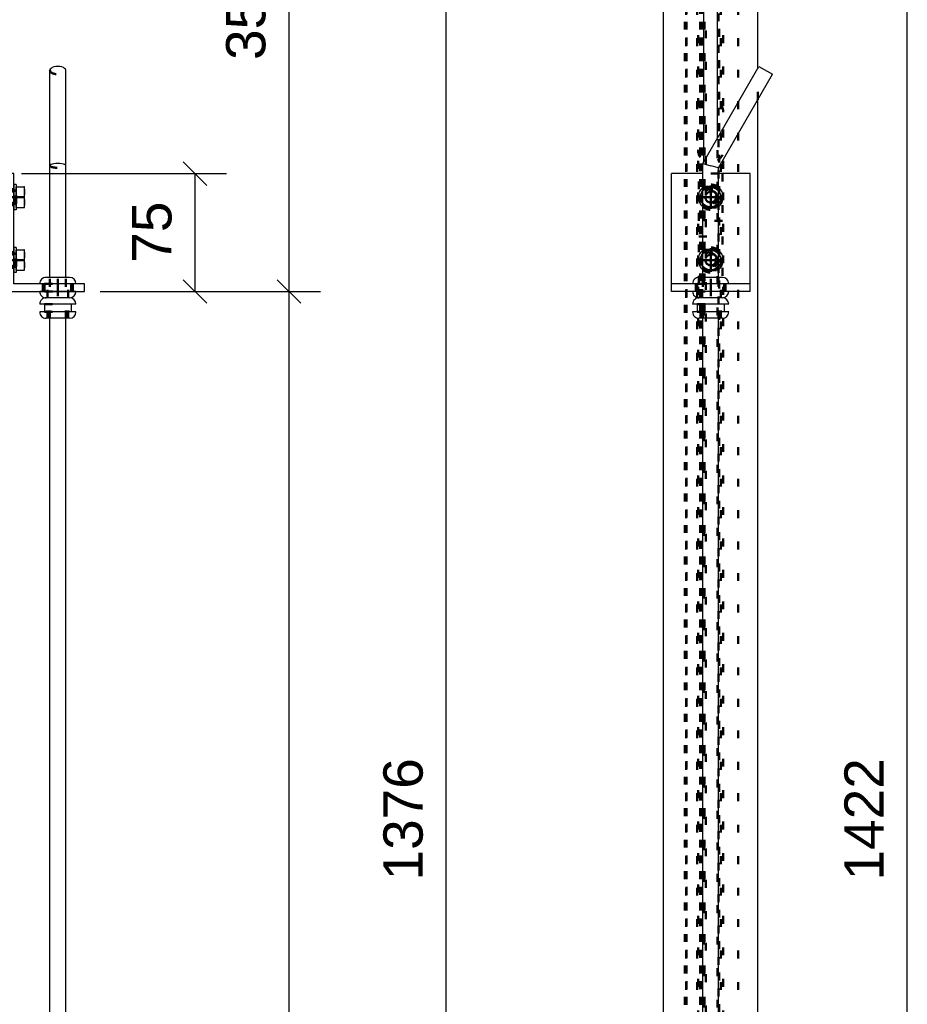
# Model space of a CAD drawing. Header units: millimetres. Extents: x -30 to 390, y -521 to -224.
# Tile 8 of 19: x 81 to 137, y -390 to -328. Entities that reach past the tile are written whole.
import ezdxf

# ---------------------------------------------------------------- set-up
doc = ezdxf.new("R2010")
doc.units = ezdxf.units.MM
doc.linetypes.add('DOT', pattern=[2, 0.5, -1.5])
doc.linetypes.add('STRICHPUNKT2', pattern=[18.5, 10, -4, 0.5, -4])
doc.layers.get('0').update_dxf_attribs({"linetype": 'CONTINUOUS'})
doc.layers.add('DIM49', color=4, linetype='CONTINUOUS')
doc.layers.add('TXT_DIM49', color=2, linetype='CONTINUOUS')
doc.layers.add('LE_ALL', color=7, linetype='CONTINUOUS', lineweight=50)
doc.styles.add('ARIAL', font='arial.ttf')

# ---------------------------------------------------------------- blocks, each defined once
blk = doc.blocks.new('_D23', base_point=(96.528, -330.173))
at = {"layer": 'DIM49', "color": 1}
for p, q in [((98.778, -310.444), (97.278, -308.944)), ((81.035, -309.694), (100.028, -309.694)), ((98.028, -309.694), (98.028, -344.894)), ((97.278, -344.144), (98.778, -345.644)), ((86.035, -344.894), (100.028, -344.894))]:
    blk.add_line(p, q, dxfattribs=at)
at = {"layer": 'TXT_DIM49', "style": 'ARIAL'}
blk.add_text('352', height=2.5, rotation=90.00021, dxfattribs=at).set_placement((96.528, -330.173))
blk = doc.blocks.new('_D24', base_point=(96.528, -397.073))
at = {"layer": 'DIM49', "color": 1}
for p, q in [((98.778, -345.644), (97.278, -344.144)), ((86.035, -344.894), (100.028, -344.894)), ((98.028, -344.894), (98.028, -443.494))]:
    blk.add_line(p, q, dxfattribs=at)
blk = doc.blocks.new('Strip 60x12_00576', base_point=(19.185, -308.959))
for name, p in [('_D23', (96.528, -330.173)), ('_D24', (96.528, -397.073))]:
    blk.add_blockref(name, p)
blk = doc.blocks.new('Strip 60x12_00575')
blk.add_blockref('Strip 60x12_00576', (19.185, -308.959))
blk = doc.blocks.new('Ophanging boven_00574')
blk.add_blockref('Strip 60x12_00575', (0, 0))
blk = doc.blocks.new('_D9', base_point=(106.528, -382.333))
at = {"layer": 'DIM49', "color": 1}
blk.add_line((108.028, -447.294), (108.028, -309.694), dxfattribs=at)
at = {"layer": 'TXT_DIM49', "style": 'ARIAL'}
blk.add_text('1376', height=2.5, rotation=90.00021, dxfattribs=at).set_placement((106.528, -382.333))
blk = doc.blocks.new('Strip 60x12_00651', base_point=(20.085, -448.029))
blk.add_blockref('_D9', (106.528, -382.333))
blk = doc.blocks.new('Strip 60x12_00650')
blk.add_blockref('Strip 60x12_00651', (20.085, -448.029))
blk = doc.blocks.new('Ophanging onder_00649')
blk.add_blockref('Strip 60x12_00650', (0, 0))
blk = doc.blocks.new('Muurophanging_00573')
for name in ['Ophanging boven_00574', 'Ophanging onder_00649']:
    blk.add_blockref(name, (0, 0))
blk = doc.blocks.new('Massieve as 10_00726', base_point=(83.835, -330.831))
for p, q in [((82.835, -336.894), (82.835, -330.831)), ((83.835, -336.894), (83.835, -330.831)), ((82.835, -343.994), (82.835, -336.894)), ((83.835, -343.994), (83.835, -336.894)), ((82.835, -448.494), (83.835, -448.494))]:
    blk.add_line(p, q)
for points in [[(82.835, -441.294), (82.835, -346.594)], [(83.835, -441.294), (83.835, -346.594)], [(82.835, -448.494), (82.835, -443.894)], [(83.835, -448.494), (83.835, -443.894)]]:
    blk.add_lwpolyline(points)
for centre, ratio in [((83.335, -330.831), 0.5), ((83.335, -336.894), 0.267949)]:
    blk.add_ellipse(centre, major_axis=(0.5, 0), ratio=ratio, start_param=6.283185, end_param=9.424778)
at = {"layer": 'LE_ALL', "color": 3, "linetype": 'DOT'}
for p, q in [((82.835, -346.594), (82.835, -343.994)), ((83.835, -346.594), (83.835, -343.994))]:
    blk.add_line(p, q, dxfattribs=at)
for points in [[(82.835, -443.894), (82.835, -441.294)], [(83.835, -443.894), (83.835, -441.294)]]:
    blk.add_lwpolyline(points, dxfattribs=at)
for centre, ratio in [((83.335, -330.831), 0.5), ((83.335, -336.894), 0.267949)]:
    blk.add_ellipse(centre, major_axis=(0.5, 0), ratio=ratio, start_param=3.141593, end_param=6.283185, dxfattribs=at)
blk = doc.blocks.new('Massieve as 10_00725')
blk.add_blockref('Massieve as 10_00726', (83.835, -330.831))
blk = doc.blocks.new('_D20', base_point=(90.559, -343.063))
at = {"layer": 'DIM49', "color": 1}
for p, q in [((92.809, -338.144), (91.309, -336.644)), ((81.035, -337.394), (94.059, -337.394)), ((92.059, -344.894), (92.059, -337.394)), ((91.309, -344.144), (92.809, -345.644)), ((86.035, -344.894), (94.059, -344.894))]:
    blk.add_line(p, q, dxfattribs=at)
at = {"layer": 'TXT_DIM49', "style": 'ARIAL'}
blk.add_text('75', height=2.5, rotation=90.00021, dxfattribs=at).set_placement((90.559, -343.063))
blk = doc.blocks.new('Hoeklijn 75x50x5_00729', base_point=(80.535, -342.394))
blk.add_lwpolyline([(80.035, -337.394), (80.035, -344.894), (85.035, -344.894), (85.035, -344.394), (80.535, -344.394), (80.535, -337.394)], close=True)
at = {"layer": 'LE_ALL', "color": 3, "linetype": 'DOT'}
for p, q in [((80.535, -338.394), (80.035, -338.394)), ((80.535, -339.394), (80.035, -339.394)), ((80.535, -342.394), (80.035, -342.394)), ((80.535, -343.394), (80.035, -343.394)), ((82.385, -344.394), (82.385, -344.894)), ((84.285, -344.394), (84.285, -344.894))]:
    blk.add_line(p, q, dxfattribs=at)
blk.add_blockref('_D20', (90.559, -343.063))
blk = doc.blocks.new('_00731', base_point=(83.335, -344.094))
at = {"layer": 'LE_ALL', "color": 1, "linetype": 'STRICHPUNKT2'}
for p, q in [((80.785, -338.894), (79.785, -338.894)), ((80.785, -342.894), (79.785, -342.894)), ((83.335, -344.094), (83.335, -345.194))]:
    blk.add_line(p, q, dxfattribs=at)
blk = doc.blocks.new('_00730')
blk.add_blockref('_00731', (83.335, -344.094))
blk = doc.blocks.new('Hoeklijn 75x50x5_00728')
for name, p in [('Hoeklijn 75x50x5_00729', (80.535, -342.394)), ('_00730', (0, 0))]:
    blk.add_blockref(name, p)
blk = doc.blocks.new('1011 Moerblok M8_00735', base_point=(78.995, -343.294))
at = {"layer": 'LE_ALL', "color": 3, "linetype": 'DOT'}
for p, q in [((78.995, -344.394), (78.995, -341.394)), ((78.995, -342.494), (79.795, -342.494)), ((78.995, -343.294), (79.795, -343.294)), ((79.795, -344.394), (78.995, -344.394))]:
    blk.add_line(p, q, dxfattribs=at)
blk.add_lwpolyline([(79.795, -344.394), (79.795, -341.394), (78.995, -341.394)], dxfattribs=at)
blk = doc.blocks.new('DIN 13-M8_00737', base_point=(78.995, -342.554))
at = {"layer": 'LE_ALL', "color": 3, "linetype": 'DOT'}
for p, q in [((78.995, -342.494), (79.795, -342.494)), ((78.995, -342.554), (79.795, -342.554)), ((78.995, -343.234), (79.795, -343.234)), ((78.995, -343.294), (79.795, -343.294))]:
    blk.add_line(p, q, dxfattribs=at)
blk = doc.blocks.new('DIN 13-M8_00736')
blk.add_blockref('DIN 13-M8_00737', (78.995, -342.554))
blk = doc.blocks.new('_00739', base_point=(78.795, -342.894))
at = {"layer": 'LE_ALL', "color": 1, "linetype": 'STRICHPUNKT2'}
blk.add_line((78.795, -342.894), (79.995, -342.894), dxfattribs=at)
blk = doc.blocks.new('_00738')
blk.add_blockref('_00739', (78.795, -342.894))
blk = doc.blocks.new('1011 Moerblok M8_00734')
for name, p in [('1011 Moerblok M8_00735', (78.995, -343.294)), ('_00738', (0, 0)), ('DIN 13-M8_00736', (0, 0))]:
    blk.add_blockref(name, p)
blk = doc.blocks.new('Sluitring (DIN 125)-M8_00741', base_point=(80.535, -342.474))
for p, q in [((80.535, -342.094), (80.535, -343.694)), ((80.695, -342.094), (80.535, -342.094)), ((80.695, -342.094), (80.695, -343.694)), ((80.695, -343.694), (80.535, -343.694))]:
    blk.add_line(p, q)
at = {"layer": 'LE_ALL', "color": 3, "linetype": 'DOT'}
for p, q in [((80.535, -342.474), (80.695, -342.474)), ((80.535, -343.314), (80.695, -343.314))]:
    blk.add_line(p, q, dxfattribs=at)
blk = doc.blocks.new('Sluitring (DIN 125)-M8_00740')
blk.add_blockref('Sluitring (DIN 125)-M8_00741', (80.535, -342.474))
blk = doc.blocks.new('Zeskant tapbout-M8x20 (DIN 933)_00743', base_point=(80.695, -343.294))
for p, q in [((80.695, -342.894), (81.167, -342.894)), ((80.695, -343.544), (80.695, -342.894)), ((81.225, -343.219), (81.225, -342.569)), ((80.695, -343.544), (81.167, -343.544)), ((81.167, -343.544), (81.225, -343.544)), ((81.225, -343.544), (81.225, -343.219))]:
    blk.add_line(p, q)
for points in [[(80.695, -342.894), (80.695, -342.244), (81.167, -342.244)], [(81.225, -342.569), (81.225, -342.244), (81.167, -342.244), (81.211, -342.412), (81.225, -342.569), (81.211, -342.725), (81.167, -342.894)], [(81.167, -342.894), (81.211, -343.062), (81.225, -343.219)], [(81.225, -343.219), (81.211, -343.375), (81.167, -343.544)]]:
    blk.add_lwpolyline(points)
at = {"layer": 'LE_ALL', "color": 3, "linetype": 'DOT'}
for p, q in [((78.695, -342.554), (80.32, -342.554)), ((80.32, -343.234), (80.32, -342.554)), ((80.655, -342.494), (80.695, -342.494)), ((80.695, -343.294), (80.695, -342.494)), ((80.695, -342.894), (81.167, -342.894)), ((80.655, -343.294), (80.32, -343.234)), ((80.655, -343.294), (80.695, -343.294))]:
    blk.add_line(p, q, dxfattribs=at)
for points in [[(78.695, -342.554), (78.695, -343.234), (80.32, -343.234)], [(80.655, -343.294), (80.655, -342.494), (80.32, -342.554)]]:
    blk.add_lwpolyline(points, dxfattribs=at)
blk = doc.blocks.new('GEWINDE_00745', base_point=(78.755, -342.494))
at = {"layer": 'LE_ALL', "color": 3, "linetype": 'DOT'}
for p, q in [((80.035, -342.554), (78.695, -342.554)), ((78.755, -342.494), (78.755, -343.294)), ((80.035, -342.494), (78.755, -342.494)), ((80.32, -342.554), (80.035, -342.554)), ((80.535, -342.515), (80.32, -342.554)), ((80.32, -342.554), (80.32, -343.234)), ((80.655, -342.494), (80.535, -342.515)), ((78.755, -343.294), (78.695, -343.234)), ((80.035, -343.234), (78.695, -343.234)), ((80.035, -343.294), (78.755, -343.294)), ((80.32, -343.234), (80.035, -343.234)), ((80.535, -343.272), (80.32, -343.234)), ((80.655, -343.294), (80.535, -343.272))]:
    blk.add_line(p, q, dxfattribs=at)
for points in [[(78.755, -342.494), (78.695, -342.554), (78.695, -343.234)], [(80.655, -342.494), (80.535, -342.494), (80.035, -342.494)], [(80.655, -343.294), (80.535, -343.294), (80.035, -343.294)]]:
    blk.add_lwpolyline(points, dxfattribs=at)
blk = doc.blocks.new('GEWINDE_00744')
blk.add_blockref('GEWINDE_00745', (78.755, -342.494))
blk = doc.blocks.new('Zeskant tapbout-M8x20 (DIN 933)_00742')
for name, p in [('Zeskant tapbout-M8x20 (DIN 933)_00743', (80.695, -343.294)), ('GEWINDE_00744', (0, 0))]:
    blk.add_blockref(name, p)
blk = doc.blocks.new('Montage scherm_00732')
for name in ['1011 Moerblok M8_00734', 'Zeskant tapbout-M8x20 (DIN 933)_00742', 'Sluitring (DIN 125)-M8_00740']:
    blk.add_blockref(name, (0, 0))
blk = doc.blocks.new('1011 Moerblok M8_00749', base_point=(78.995, -339.294))
at = {"layer": 'LE_ALL', "color": 3, "linetype": 'DOT'}
for p, q in [((78.995, -340.394), (78.995, -337.394)), ((78.995, -338.494), (79.795, -338.494)), ((78.995, -339.294), (79.795, -339.294)), ((79.795, -340.394), (78.995, -340.394))]:
    blk.add_line(p, q, dxfattribs=at)
blk.add_lwpolyline([(79.795, -340.394), (79.795, -337.394), (78.995, -337.394)], dxfattribs=at)
blk = doc.blocks.new('DIN 13-M8_00751', base_point=(78.995, -338.554))
at = {"layer": 'LE_ALL', "color": 3, "linetype": 'DOT'}
for p, q in [((78.995, -338.494), (79.795, -338.494)), ((78.995, -338.554), (79.795, -338.554)), ((78.995, -339.234), (79.795, -339.234)), ((78.995, -339.294), (79.795, -339.294))]:
    blk.add_line(p, q, dxfattribs=at)
blk = doc.blocks.new('DIN 13-M8_00750')
blk.add_blockref('DIN 13-M8_00751', (78.995, -338.554))
blk = doc.blocks.new('_00753', base_point=(78.795, -338.894))
at = {"layer": 'LE_ALL', "color": 1, "linetype": 'STRICHPUNKT2'}
blk.add_line((78.795, -338.894), (79.995, -338.894), dxfattribs=at)
blk = doc.blocks.new('_00752')
blk.add_blockref('_00753', (78.795, -338.894))
blk = doc.blocks.new('1011 Moerblok M8_00748')
for name, p in [('1011 Moerblok M8_00749', (78.995, -339.294)), ('DIN 13-M8_00750', (0, 0)), ('_00752', (0, 0))]:
    blk.add_blockref(name, p)
blk = doc.blocks.new('Sluitring (DIN 125)-M8_00755', base_point=(80.535, -338.474))
for p, q in [((80.535, -338.094), (80.535, -339.694)), ((80.695, -338.094), (80.535, -338.094)), ((80.695, -338.094), (80.695, -339.694)), ((80.695, -339.694), (80.535, -339.694))]:
    blk.add_line(p, q)
at = {"layer": 'LE_ALL', "color": 3, "linetype": 'DOT'}
for p, q in [((80.535, -338.474), (80.695, -338.474)), ((80.535, -339.314), (80.695, -339.314))]:
    blk.add_line(p, q, dxfattribs=at)
blk = doc.blocks.new('Sluitring (DIN 125)-M8_00754')
blk.add_blockref('Sluitring (DIN 125)-M8_00755', (80.535, -338.474))
blk = doc.blocks.new('Zeskant tapbout-M8x20 (DIN 933)_00757', base_point=(80.695, -339.294))
for p, q in [((81.225, -339.219), (81.225, -338.569)), ((80.695, -338.894), (81.167, -338.894)), ((80.695, -339.544), (80.695, -338.894)), ((81.225, -339.544), (81.225, -339.219)), ((80.695, -339.544), (81.167, -339.544)), ((81.167, -339.544), (81.225, -339.544))]:
    blk.add_line(p, q)
for points in [[(80.695, -338.894), (80.695, -338.244), (81.167, -338.244)], [(81.225, -338.569), (81.225, -338.244), (81.167, -338.244), (81.211, -338.412), (81.225, -338.569), (81.211, -338.725), (81.167, -338.894)], [(81.167, -338.894), (81.211, -339.062), (81.225, -339.219)], [(81.225, -339.219), (81.211, -339.375), (81.167, -339.544)]]:
    blk.add_lwpolyline(points)
at = {"layer": 'LE_ALL', "color": 3, "linetype": 'DOT'}
for p, q in [((78.695, -338.554), (80.32, -338.554)), ((80.32, -339.234), (80.32, -338.554)), ((80.655, -338.494), (80.695, -338.494)), ((80.695, -339.294), (80.695, -338.494)), ((80.655, -339.294), (80.32, -339.234)), ((80.695, -338.894), (81.167, -338.894)), ((80.655, -339.294), (80.695, -339.294))]:
    blk.add_line(p, q, dxfattribs=at)
for points in [[(78.695, -338.554), (78.695, -339.234), (80.32, -339.234)], [(80.655, -339.294), (80.655, -338.494), (80.32, -338.554)]]:
    blk.add_lwpolyline(points, dxfattribs=at)
blk = doc.blocks.new('GEWINDE_00759', base_point=(78.755, -338.494))
at = {"layer": 'LE_ALL', "color": 3, "linetype": 'DOT'}
for p, q in [((80.035, -338.554), (78.695, -338.554)), ((78.755, -338.494), (78.755, -339.294)), ((80.035, -338.494), (78.755, -338.494)), ((80.32, -338.554), (80.035, -338.554)), ((80.535, -338.515), (80.32, -338.554)), ((80.32, -338.554), (80.32, -339.234)), ((80.655, -338.494), (80.535, -338.515)), ((78.755, -339.294), (78.695, -339.234)), ((80.035, -339.234), (78.695, -339.234)), ((80.32, -339.234), (80.035, -339.234)), ((80.535, -339.272), (80.32, -339.234)), ((80.655, -339.294), (80.535, -339.272)), ((80.035, -339.294), (78.755, -339.294))]:
    blk.add_line(p, q, dxfattribs=at)
for points in [[(78.755, -338.494), (78.695, -338.554), (78.695, -339.234)], [(80.655, -338.494), (80.535, -338.494), (80.035, -338.494)], [(80.655, -339.294), (80.535, -339.294), (80.035, -339.294)]]:
    blk.add_lwpolyline(points, dxfattribs=at)
blk = doc.blocks.new('GEWINDE_00758')
blk.add_blockref('GEWINDE_00759', (78.755, -338.494))
blk = doc.blocks.new('Zeskant tapbout-M8x20 (DIN 933)_00756')
for name, p in [('Zeskant tapbout-M8x20 (DIN 933)_00757', (80.695, -339.294)), ('GEWINDE_00758', (0, 0))]:
    blk.add_blockref(name, p)
blk = doc.blocks.new('Montage scherm_00746')
for name in ['1011 Moerblok M8_00748', 'Zeskant tapbout-M8x20 (DIN 933)_00756', 'Sluitring (DIN 125)-M8_00754']:
    blk.add_blockref(name, (0, 0))
blk = doc.blocks.new('Doorvoertule Eriks CR55_00761', base_point=(82.485, -344.394))
for p, q in [((84.485, -344.394), (82.185, -344.394)), ((84.085, -345.294), (82.585, -345.294))]:
    blk.add_line(p, q)
for points in [[(84.085, -343.994), (82.585, -343.994, 0.414214), (82.185, -344.394)], [(84.485, -344.894), (82.185, -344.894, 0.414214), (82.585, -345.294)]]:
    blk.add_lwpolyline(points, format="xyb")
for centre, start, end in [((84.085, -344.394), 0, 90), ((84.085, -344.894), -90, 0)]:
    blk.add_arc(centre, 0.4, start, end)
at = {"layer": 'LE_ALL', "color": 3, "linetype": 'DOT'}
for p, q in [((82.685, -345.294), (82.685, -343.994)), ((83.985, -345.294), (83.985, -343.994)), ((82.485, -344.394), (84.185, -344.394)), ((82.485, -344.394), (82.485, -344.894)), ((82.485, -344.894), (84.185, -344.894)), ((84.185, -344.394), (84.185, -344.894))]:
    blk.add_line(p, q, dxfattribs=at)
blk = doc.blocks.new('Doorvoertule Eriks CR55_00760')
blk.add_blockref('Doorvoertule Eriks CR55_00761', (82.485, -344.394))
blk = doc.blocks.new('Doorvoertule Eriks CR55_00763', base_point=(82.485, -345.694))
for p, q in [((84.485, -345.694), (82.185, -345.694)), ((82.485, -345.694), (82.485, -346.194)), ((84.185, -345.694), (84.185, -346.194)), ((84.085, -346.594), (82.585, -346.594))]:
    blk.add_line(p, q)
for points in [[(84.085, -345.294), (82.585, -345.294, 0.414214), (82.185, -345.694)], [(84.485, -346.194), (82.185, -346.194, 0.414214), (82.585, -346.594)]]:
    blk.add_lwpolyline(points, format="xyb")
for centre, start, end in [((84.085, -345.694), 0, 90), ((84.085, -346.194), -90, 0)]:
    blk.add_arc(centre, 0.4, start, end)
at = {"layer": 'LE_ALL', "color": 3, "linetype": 'DOT'}
for p, q in [((82.685, -346.594), (82.685, -345.294)), ((83.985, -346.594), (83.985, -345.294)), ((82.485, -345.694), (84.185, -345.694)), ((82.485, -346.194), (84.185, -346.194))]:
    blk.add_line(p, q, dxfattribs=at)
blk = doc.blocks.new('Doorvoertule Eriks CR55_00762')
blk.add_blockref('Doorvoertule Eriks CR55_00763', (82.485, -345.694))
blk = doc.blocks.new('deel aan het scherm_00727')
for name in ['Hoeklijn 75x50x5_00728', 'Montage scherm_00746', 'Montage scherm_00732', 'Doorvoertule Eriks CR55_00760', 'Doorvoertule Eriks CR55_00762']:
    blk.add_blockref(name, (0, 0))
blk = doc.blocks.new('Koppeling draaibaar windscherm_00724')
for name in ['Massieve as 10_00725', 'deel aan het scherm_00727']:
    blk.add_blockref(name, (0, 0))
blk = doc.blocks.new('Privacyscherm 60-37_00450')
for name in ['Muurophanging_00573', 'Koppeling draaibaar windscherm_00724']:
    blk.add_blockref(name, (0, 0))
blk = doc.blocks.new('_A3D0024_00449')
blk.add_blockref('Privacyscherm 60-37_00450', (0, 0))
blk = doc.blocks.new('_ANS0024_00448')
blk.add_blockref('_A3D0024_00449', (0, 0))
blk = doc.blocks.new('Gelaagd glas 4.4.1_ matte folie_00865', base_point=(124.535, -312.194))
at = {"layer": 'LE_ALL', "color": 3, "linetype": 'DOT'}
blk.add_lwpolyline([(124.535, -312.194), (125.373, -312.194), (125.373, -444.794), (124.535, -444.794)], close=True, dxfattribs=at)
blk = doc.blocks.new('Gelaagd glas 4.4.1_ matte folie_00864')
blk.add_blockref('Gelaagd glas 4.4.1_ matte folie_00865', (124.535, -312.194))
blk = doc.blocks.new('Glas_00863')
blk.add_blockref('Gelaagd glas 4.4.1_ matte folie_00864', (0, 0))
blk = doc.blocks.new('PV-SCHERM PROFIEL 60X37_00872', base_point=(125.26, -309.894))
for p, q in [((121.835, -447.294), (121.835, -309.694)), ((124.41, -336.63), (124.41, -309.694)), ((125.26, -335.158), (125.26, -309.694)), ((127.835, -330.697), (127.835, -309.694))]:
    blk.add_line(p, q)
blk.add_lwpolyline([(127.835, -447.294), (127.835, -332.697)])
at = {"layer": 'LE_ALL', "color": 3, "linetype": 'DOT'}
for p, q in [((124.035, -421.094), (124.035, -309.894)), ((125.635, -421.094), (125.635, -309.894)), ((123.285, -445.294), (123.285, -311.694)), ((123.985, -445.294), (123.985, -311.694)), ((125.485, -445.294), (125.485, -311.694)), ((126.585, -445.294), (126.585, -311.694)), ((125.335, -443.708), (125.335, -313.28)), ((127.835, -332.697), (127.835, -330.697)), ((125.26, -420.416), (125.26, -335.158)), ((124.41, -420.416), (124.41, -336.63))]:
    blk.add_line(p, q, dxfattribs=at)
blk = doc.blocks.new('PV-SCHERM PROFIEL 60X37_00871')
blk.add_blockref('PV-SCHERM PROFIEL 60X37_00872', (125.26, -309.894))
blk = doc.blocks.new('PV-SCHERM PROFIEL 60X37_00874', base_point=(125.635, -421.094))
at = {"layer": 'LE_ALL', "color": 3, "linetype": 'DOT'}
for p, q in [((124.41, -420.416), (124.41, -424.171)), ((125.26, -420.416), (125.26, -424.171)), ((124.035, -421.094), (124.035, -423.494)), ((125.635, -421.094), (125.635, -423.494))]:
    blk.add_line(p, q, dxfattribs=at)
for centre, start, end in [((124.835, -333.494), 122.08995, 180), ((124.835, -333.494), 0, 57.91005), ((124.835, -335.894), 180, -122.08995), ((124.835, -335.894), -57.91005, 0)]:
    blk.add_arc(centre, 0.8, start, end, dxfattribs=at)
blk = doc.blocks.new('PV-SCHERM PROFIEL 60X37_00873')
blk.add_blockref('PV-SCHERM PROFIEL 60X37_00874', (125.635, -421.094))
blk = doc.blocks.new('GLASLAT T.B.V. PV-SCHERM_00881', base_point=(124.285, -445.244))
at = {"layer": 'LE_ALL', "color": 3, "linetype": 'DOT'}
for p, q in [((123.304, -445.244), (123.304, -311.744)), ((124.164, -445.244), (124.164, -311.744)), ((124.285, -445.244), (124.285, -311.744))]:
    blk.add_line(p, q, dxfattribs=at)
blk = doc.blocks.new('GLASLAT T.B.V. PV-SCHERM_00880')
blk.add_blockref('GLASLAT T.B.V. PV-SCHERM_00881', (124.285, -445.244))
blk = doc.blocks.new('GLASLAT T.B.V. PV-SCHERM_00883', base_point=(123.304, -311.744))
at = {"layer": 'LE_ALL', "color": 3, "linetype": 'DOT'}
for p, q in [((123.185, -311.744), (123.185, -445.244)), ((124.164, -311.744), (124.164, -445.244))]:
    blk.add_line(p, q, dxfattribs=at)
for points in [[(123.304, -311.744), (123.304, -445.244), (123.185, -445.244)], [(124.285, -311.744), (124.285, -445.244), (124.164, -445.244)], [(124.435, -311.744), (124.435, -445.244), (124.285, -445.244)]]:
    blk.add_lwpolyline(points, dxfattribs=at)
blk = doc.blocks.new('GLASLAT T.B.V. PV-SCHERM_00882')
blk.add_blockref('GLASLAT T.B.V. PV-SCHERM_00883', (123.304, -311.744))
blk = doc.blocks.new('Glaslatten_00875')
for name in ['GLASLAT T.B.V. PV-SCHERM_00882', 'GLASLAT T.B.V. PV-SCHERM_00880']:
    blk.add_blockref(name, (0, 0))
blk = doc.blocks.new('Profielen_00866')
for name in ['PV-SCHERM PROFIEL 60X37_00871', 'Glaslatten_00875', 'PV-SCHERM PROFIEL 60X37_00873']:
    blk.add_blockref(name, (0, 0))
blk = doc.blocks.new('_D33', base_point=(135.835, -382.333))
at = {"layer": 'DIM49', "color": 1}
blk.add_line((137.335, -449.594), (137.335, -307.394), dxfattribs=at)
at = {"layer": 'TXT_DIM49', "style": 'ARIAL'}
blk.add_text('1422', height=2.5, rotation=90.00021, dxfattribs=at).set_placement((135.835, -382.333))
blk = doc.blocks.new('Hoeklijn 80x80x8_00961', base_point=(125.535, -449.594))
blk.add_blockref('_D33', (135.835, -382.333))
blk = doc.blocks.new('Hoeklijn 80x80x8_00960')
blk.add_blockref('Hoeklijn 80x80x8_00961', (125.535, -449.594))
blk = doc.blocks.new('Koppelhoek scherm - 60x37_00959')
blk.add_blockref('Hoeklijn 80x80x8_00960', (0, 0))
blk = doc.blocks.new('Ophanging onder_00951')
blk.add_blockref('Koppelhoek scherm - 60x37_00959', (0, 0))
blk = doc.blocks.new('Muurophanging_00884')
blk.add_blockref('Ophanging onder_00951', (0, 0))
blk = doc.blocks.new('Massieve as 10_01021', base_point=(127.902, -330.581))
for p, q in [((124.335, -336.76), (127.902, -330.581)), ((125.335, -337.028), (128.768, -331.081)), ((127.902, -330.581), (128.768, -331.081)), ((124.335, -336.76), (124.835, -336.894)), ((124.335, -343.994), (124.335, -336.76)), ((125.335, -337.028), (124.835, -336.894)), ((125.335, -343.994), (125.335, -337.028)), ((124.335, -448.494), (125.335, -448.494))]:
    blk.add_line(p, q)
for points in [[(124.335, -441.294), (124.335, -346.594)], [(125.335, -441.294), (125.335, -346.594)], [(124.335, -448.494), (124.335, -443.894)], [(125.335, -448.494), (125.335, -443.894)]]:
    blk.add_lwpolyline(points)
at = {"layer": 'LE_ALL', "color": 3, "linetype": 'DOT'}
for points in [[(124.335, -346.594), (124.335, -344.394), (124.335, -343.994)], [(125.335, -346.594), (125.335, -344.394), (125.335, -343.994)], [(124.335, -443.894), (124.335, -442.994), (124.335, -441.294)], [(125.335, -443.894), (125.335, -442.994), (125.335, -441.294)]]:
    blk.add_lwpolyline(points, dxfattribs=at)
blk = doc.blocks.new('Massieve as 10_01020')
blk.add_blockref('Massieve as 10_01021', (127.902, -330.581))
blk = doc.blocks.new('Hoeklijn 75x50x5_01024', base_point=(123.885, -344.394))
for p, q in [((124.335, -337.394), (122.335, -337.394)), ((122.335, -344.394), (122.335, -337.394)), ((127.335, -344.394), (127.335, -337.394)), ((127.335, -344.394), (122.335, -344.394)), ((122.335, -344.894), (122.335, -344.394)), ((127.335, -344.894), (122.335, -344.894)), ((127.335, -344.894), (127.335, -344.394))]:
    blk.add_line(p, q)
blk.add_lwpolyline([(127.335, -337.394), (125.335, -337.394)])
at = {"layer": 'LE_ALL', "color": 3, "linetype": 'DOT'}
for p, q in [((125.335, -337.394), (124.335, -337.394)), ((123.885, -344.394), (123.885, -344.894)), ((125.785, -344.394), (125.785, -344.894))]:
    blk.add_line(p, q, dxfattribs=at)
for centre in [(124.835, -338.894), (124.835, -342.894)]:
    blk.add_circle(centre, 0.5, dxfattribs=at)
blk = doc.blocks.new('_01026', base_point=(124.835, -344.094))
at = {"layer": 'LE_ALL', "color": 1, "linetype": 'STRICHPUNKT2'}
for p, q in [((124.835, -338.894), (124.835, -338.144)), ((124.835, -338.894), (124.835, -338.144)), ((124.835, -338.894), (124.085, -338.894)), ((124.835, -338.894), (124.085, -338.894)), ((124.835, -338.894), (124.835, -339.644)), ((124.835, -338.894), (125.585, -338.894)), ((124.835, -338.894), (124.835, -339.644)), ((124.835, -338.894), (125.585, -338.894)), ((124.835, -342.894), (124.835, -342.144)), ((124.835, -342.894), (124.835, -342.144)), ((124.835, -342.894), (124.085, -342.894)), ((124.835, -342.894), (124.085, -342.894)), ((124.835, -342.894), (125.585, -342.894)), ((124.835, -342.894), (124.835, -343.644)), ((124.835, -342.894), (125.585, -342.894)), ((124.835, -342.894), (124.835, -343.644)), ((124.835, -344.094), (124.835, -345.194))]:
    blk.add_line(p, q, dxfattribs=at)
blk = doc.blocks.new('_01025')
blk.add_blockref('_01026', (124.835, -344.094))
blk = doc.blocks.new('Hoeklijn 75x50x5_01023')
for name, p in [('Hoeklijn 75x50x5_01024', (123.885, -344.394)), ('_01025', (0, 0))]:
    blk.add_blockref(name, p)
blk = doc.blocks.new('1011 Moerblok M8_01030', base_point=(124.085, -344.394))
at = {"layer": 'LE_ALL', "color": 3, "linetype": 'DOT'}
blk.add_lwpolyline([(124.085, -344.394), (124.085, -341.394), (125.585, -341.394), (125.585, -344.394)], dxfattribs=at)
blk = doc.blocks.new('_01032', base_point=(124.835, -342.894))
at = {"layer": 'LE_ALL', "color": 1, "linetype": 'STRICHPUNKT2'}
for q in [(124.835, -342.294), (124.835, -342.294), (124.235, -342.894), (124.235, -342.894), (124.835, -343.494), (125.435, -342.894), (124.835, -343.494), (125.435, -342.894)]:
    blk.add_line((124.835, -342.894), q, dxfattribs=at)
blk = doc.blocks.new('_01031')
blk.add_blockref('_01032', (124.835, -342.894))
blk = doc.blocks.new('1011 Moerblok M8_01029')
for name, p in [('1011 Moerblok M8_01030', (124.085, -344.394)), ('_01031', (0, 0))]:
    blk.add_blockref(name, p)
blk = doc.blocks.new('Sluitring (DIN 125)-M8_01034', base_point=(124.415, -342.894))
for points in [[(124.335, -342.269, 0.227735), (124.035, -342.894, 0.227735), (124.335, -343.518)], [(125.335, -343.518, 0.480385), (125.335, -342.269)]]:
    blk.add_lwpolyline(points, format="xyb")
at = {"layer": 'LE_ALL', "color": 3, "linetype": 'DOT'}
blk.add_lwpolyline([(124.335, -343.518, 0.351), (125.335, -343.518)], format="xyb", dxfattribs=at)
blk.add_circle((124.835, -342.894), 0.42, dxfattribs=at)
blk.add_arc((124.835, -342.894), 0.8, 51.31783, 128.6822, dxfattribs=at)
blk = doc.blocks.new('Sluitring (DIN 125)-M8_01033')
blk.add_blockref('Sluitring (DIN 125)-M8_01034', (124.415, -342.894))
blk = doc.blocks.new('Zeskant tapbout-M8x20 (DIN 933)_01036', base_point=(124.835, -342.554))
for p, q in [((124.272, -342.569), (124.084, -342.894)), ((124.084, -342.894), (124.272, -343.219)), ((124.335, -342.46), (124.272, -342.569)), ((124.272, -342.569), (124.335, -342.478)), ((125.397, -342.569), (125.335, -342.46)), ((125.335, -342.478), (125.397, -342.569)), ((125.585, -342.894), (125.397, -342.569)), ((125.397, -343.219), (125.585, -342.894)), ((124.335, -343.309), (124.272, -343.219)), ((124.272, -343.219), (124.335, -343.328)), ((125.397, -343.219), (125.335, -343.309)), ((125.335, -343.328), (125.397, -343.219))]:
    blk.add_line(p, q)
for start, end in [(150, -150), (-30, 30)]:
    blk.add_arc((124.835, -342.894), 0.65, start, end)
at = {"layer": 'LE_ALL', "color": 3, "linetype": 'DOT'}
for p, q in [((124.459, -342.244), (124.335, -342.46)), ((124.835, -342.244), (124.459, -342.244)), ((125.21, -342.244), (124.835, -342.244)), ((125.335, -342.46), (125.21, -342.244)), ((124.335, -343.328), (124.459, -343.544)), ((124.459, -343.544), (124.835, -343.544)), ((124.835, -343.544), (125.21, -343.544)), ((125.21, -343.544), (125.335, -343.328))]:
    blk.add_line(p, q, dxfattribs=at)
for radius in [0.4, 0.34]:
    blk.add_circle((124.835, -342.894), radius, dxfattribs=at)
for start, end in [(90, 140.28489), (39.71516, 90), (-140.28489, -90), (-90, -39.71516)]:
    blk.add_arc((124.835, -342.894), 0.65, start, end, dxfattribs=at)
blk = doc.blocks.new('GEWINDE_01038', base_point=(124.495, -342.894))
at = {"layer": 'LE_ALL', "color": 3, "linetype": 'DOT'}
for start, end in [(74.92994, 180), (180, -15.07006)]:
    blk.add_arc((124.835, -342.894), 0.34, start, end, dxfattribs=at)
blk = doc.blocks.new('GEWINDE_01037')
blk.add_blockref('GEWINDE_01038', (124.495, -342.894))
blk = doc.blocks.new('Zeskant tapbout-M8x20 (DIN 933)_01035')
for name, p in [('Zeskant tapbout-M8x20 (DIN 933)_01036', (124.835, -342.554)), ('GEWINDE_01037', (0, 0))]:
    blk.add_blockref(name, p)
blk = doc.blocks.new('Montage scherm_01027')
for name in ['1011 Moerblok M8_01029', 'Sluitring (DIN 125)-M8_01033', 'Zeskant tapbout-M8x20 (DIN 933)_01035']:
    blk.add_blockref(name, (0, 0))
blk = doc.blocks.new('1011 Moerblok M8_01042', base_point=(125.585, -340.394))
at = {"layer": 'LE_ALL', "color": 3, "linetype": 'DOT'}
blk.add_line((125.585, -337.394), (125.585, -340.394), dxfattribs=at)
blk.add_lwpolyline([(125.585, -340.394), (124.085, -340.394), (124.085, -337.394)], dxfattribs=at)
blk = doc.blocks.new('_01044', base_point=(124.835, -338.894))
at = {"layer": 'LE_ALL', "color": 1, "linetype": 'STRICHPUNKT2'}
for q in [(124.835, -338.294), (124.835, -338.294), (124.235, -338.894), (124.235, -338.894), (124.835, -339.494), (125.435, -338.894), (124.835, -339.494), (125.435, -338.894)]:
    blk.add_line((124.835, -338.894), q, dxfattribs=at)
blk = doc.blocks.new('_01043')
blk.add_blockref('_01044', (124.835, -338.894))
blk = doc.blocks.new('1011 Moerblok M8_01041')
for name, p in [('1011 Moerblok M8_01042', (125.585, -340.394)), ('_01043', (0, 0))]:
    blk.add_blockref(name, p)
blk = doc.blocks.new('Sluitring (DIN 125)-M8_01046', base_point=(124.415, -338.894))
for points in [[(124.335, -338.269, 0.227735), (124.035, -338.894, 0.227735), (124.335, -339.518)], [(125.335, -339.518, 0.480385), (125.335, -338.269)]]:
    blk.add_lwpolyline(points, format="xyb")
at = {"layer": 'LE_ALL', "color": 3, "linetype": 'DOT'}
blk.add_lwpolyline([(124.335, -339.518, 0.351), (125.335, -339.518)], format="xyb", dxfattribs=at)
blk.add_circle((124.835, -338.894), 0.42, dxfattribs=at)
blk.add_arc((124.835, -338.894), 0.8, 51.31783, 128.6822, dxfattribs=at)
blk = doc.blocks.new('Sluitring (DIN 125)-M8_01045')
blk.add_blockref('Sluitring (DIN 125)-M8_01046', (124.415, -338.894))
blk = doc.blocks.new('Zeskant tapbout-M8x20 (DIN 933)_01048', base_point=(124.835, -338.554))
for p, q in [((124.272, -338.569), (124.084, -338.894)), ((124.335, -338.46), (124.272, -338.569)), ((124.272, -338.569), (124.335, -338.478)), ((125.397, -338.569), (125.335, -338.46)), ((125.335, -338.478), (125.397, -338.569)), ((125.585, -338.894), (125.397, -338.569)), ((124.084, -338.894), (124.272, -339.219)), ((124.335, -339.309), (124.272, -339.219)), ((124.272, -339.219), (124.335, -339.328)), ((125.397, -339.219), (125.335, -339.309)), ((125.335, -339.328), (125.397, -339.219)), ((125.397, -339.219), (125.585, -338.894))]:
    blk.add_line(p, q)
for start, end in [(150, -150), (-30, 30)]:
    blk.add_arc((124.835, -338.894), 0.65, start, end)
at = {"layer": 'LE_ALL', "color": 3, "linetype": 'DOT'}
for p, q in [((124.459, -338.244), (124.335, -338.46)), ((124.835, -338.244), (124.459, -338.244)), ((125.21, -338.244), (124.835, -338.244)), ((125.335, -338.46), (125.21, -338.244)), ((124.335, -339.328), (124.459, -339.544)), ((124.459, -339.544), (124.835, -339.544)), ((124.835, -339.544), (125.21, -339.544)), ((125.21, -339.544), (125.335, -339.328))]:
    blk.add_line(p, q, dxfattribs=at)
for radius in [0.4, 0.34]:
    blk.add_circle((124.835, -338.894), radius, dxfattribs=at)
for start, end in [(90, 140.28489), (39.71516, 90), (-140.28489, -90), (-90, -39.71516)]:
    blk.add_arc((124.835, -338.894), 0.65, start, end, dxfattribs=at)
blk = doc.blocks.new('GEWINDE_01050', base_point=(124.495, -338.894))
at = {"layer": 'LE_ALL', "color": 3, "linetype": 'DOT'}
for start, end in [(74.92994, 180), (180, -15.07006)]:
    blk.add_arc((124.835, -338.894), 0.34, start, end, dxfattribs=at)
blk = doc.blocks.new('GEWINDE_01049')
blk.add_blockref('GEWINDE_01050', (124.495, -338.894))
blk = doc.blocks.new('Zeskant tapbout-M8x20 (DIN 933)_01047')
for name, p in [('Zeskant tapbout-M8x20 (DIN 933)_01048', (124.835, -338.554)), ('GEWINDE_01049', (0, 0))]:
    blk.add_blockref(name, p)
blk = doc.blocks.new('Montage scherm_01039')
for name in ['1011 Moerblok M8_01041', 'Sluitring (DIN 125)-M8_01045', 'Zeskant tapbout-M8x20 (DIN 933)_01047']:
    blk.add_blockref(name, (0, 0))
blk = doc.blocks.new('Doorvoertule Eriks CR55_01052', base_point=(123.985, -344.394))
for p, q in [((125.985, -344.394), (123.685, -344.394)), ((125.585, -345.294), (124.085, -345.294))]:
    blk.add_line(p, q)
for points in [[(125.585, -343.994), (124.085, -343.994, 0.414214), (123.685, -344.394)], [(125.985, -344.894), (123.685, -344.894, 0.414214), (124.085, -345.294)]]:
    blk.add_lwpolyline(points, format="xyb")
for centre, start, end in [((125.585, -344.394), 0, 90), ((125.585, -344.894), -90, 0)]:
    blk.add_arc(centre, 0.4, start, end)
at = {"layer": 'LE_ALL', "color": 3, "linetype": 'DOT'}
for p, q in [((124.185, -345.294), (124.185, -343.994)), ((125.485, -345.294), (125.485, -343.994)), ((123.985, -344.394), (125.685, -344.394)), ((123.985, -344.394), (123.985, -344.894)), ((123.985, -344.894), (125.685, -344.894)), ((125.685, -344.394), (125.685, -344.894))]:
    blk.add_line(p, q, dxfattribs=at)
blk = doc.blocks.new('Doorvoertule Eriks CR55_01051')
blk.add_blockref('Doorvoertule Eriks CR55_01052', (123.985, -344.394))
blk = doc.blocks.new('Doorvoertule Eriks CR55_01054', base_point=(123.985, -345.694))
for p, q in [((125.985, -345.694), (123.685, -345.694)), ((123.985, -345.694), (123.985, -346.194)), ((125.685, -345.694), (125.685, -346.194)), ((125.585, -346.594), (124.085, -346.594))]:
    blk.add_line(p, q)
for points in [[(125.585, -345.294), (124.085, -345.294, 0.414214), (123.685, -345.694)], [(125.985, -346.194), (123.685, -346.194, 0.414214), (124.085, -346.594)]]:
    blk.add_lwpolyline(points, format="xyb")
for centre, start, end in [((125.585, -345.694), 0, 90), ((125.585, -346.194), -90, 0)]:
    blk.add_arc(centre, 0.4, start, end)
at = {"layer": 'LE_ALL', "color": 3, "linetype": 'DOT'}
for p, q in [((124.185, -346.594), (124.185, -345.294)), ((125.485, -346.594), (125.485, -345.294)), ((123.985, -345.694), (125.685, -345.694)), ((123.985, -346.194), (125.685, -346.194))]:
    blk.add_line(p, q, dxfattribs=at)
blk = doc.blocks.new('Doorvoertule Eriks CR55_01053')
blk.add_blockref('Doorvoertule Eriks CR55_01054', (123.985, -345.694))
blk = doc.blocks.new('deel aan het scherm_01022')
for name in ['Hoeklijn 75x50x5_01023', 'Montage scherm_01039', 'Montage scherm_01027', 'Doorvoertule Eriks CR55_01051', 'Doorvoertule Eriks CR55_01053']:
    blk.add_blockref(name, (0, 0))
blk = doc.blocks.new('Koppeling draaibaar windscherm_01019')
for name in ['Massieve as 10_01020', 'deel aan het scherm_01022']:
    blk.add_blockref(name, (0, 0))
blk = doc.blocks.new('Privacyscherm 60-37_00803')
for name in ['Muurophanging_00884', 'Profielen_00866', 'Glas_00863', 'Koppeling draaibaar windscherm_01019']:
    blk.add_blockref(name, (0, 0))
blk = doc.blocks.new('_A3D0025_00802')
blk.add_blockref('Privacyscherm 60-37_00803', (0, 0))
blk = doc.blocks.new('_ANS0025_00801')
blk.add_blockref('_A3D0025_00802', (0, 0))

msp = doc.modelspace()

# ---------------------------------------------------------------- block references
for name in ['_ANS0024_00448', '_ANS0025_00801']:
    msp.add_blockref(name, (0, 0))

doc.saveas('drawing.dxf')
